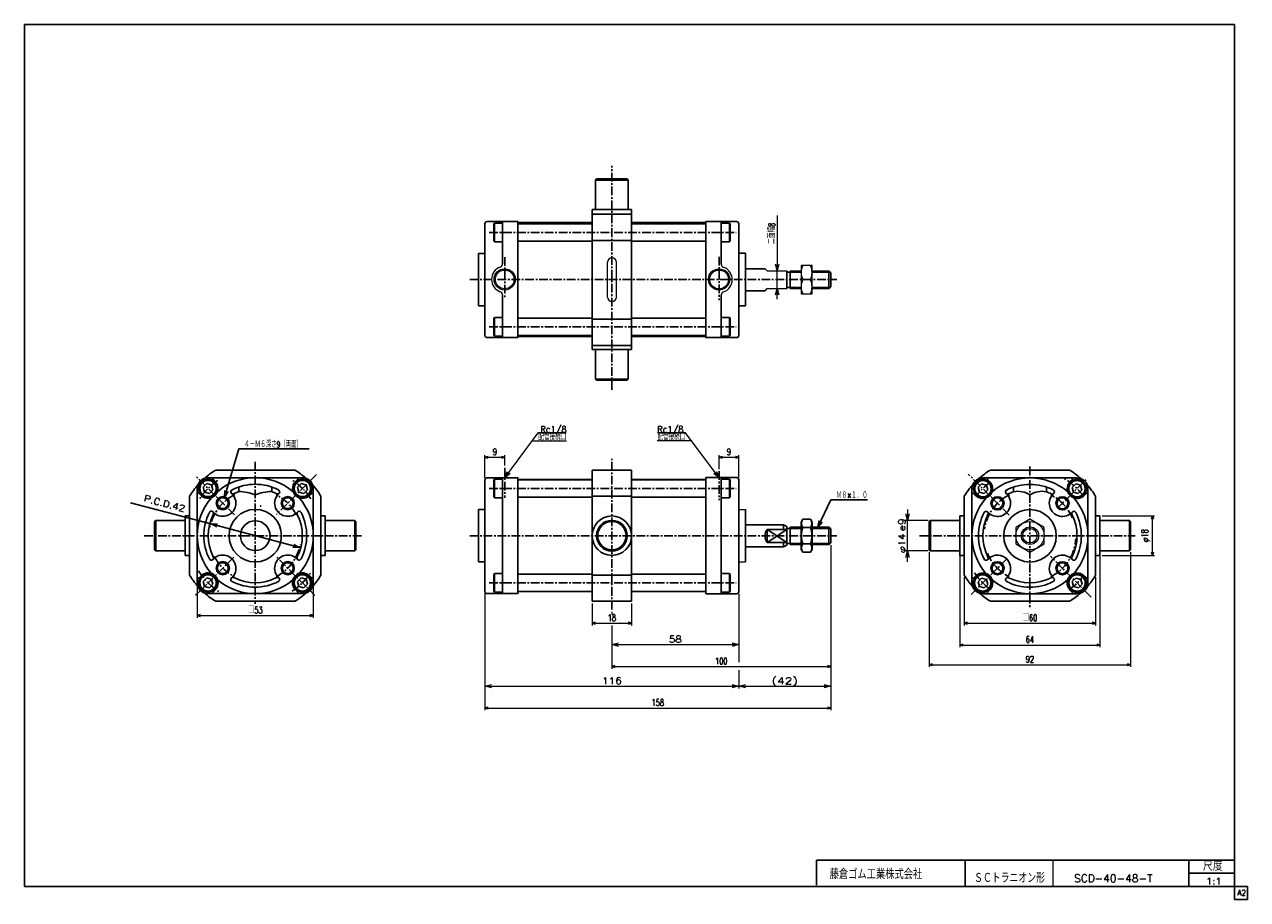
# Model space of a CAD drawing. Header units: millimetres. Extents: x -280 to 280, y -200 to 200.
import ezdxf
from ezdxf.enums import TextEntityAlignment as Align

# ---------------------------------------------------------------- set-up
doc = ezdxf.new("R2010")
doc.units = ezdxf.units.MM
doc.header["$LTSCALE"] = 0.125
doc.header["$PDSIZE"] = 1
doc.linetypes.add('CENTER', pattern=[50.8, 31.75, -6.35, 6.35, -6.35])
doc.layers.add('Layer0001', color=7, linetype='Continuous')
doc.layers.add('ZUWAKU', color=7, linetype='Continuous')
doc.styles.add('dcStyle0', font='txt.shx', dxfattribs={"width": 0.695652, "bigfont": 'bigfont'})
doc.dimstyles.new('DaDimRotatedStyle', dxfattribs={"dimtxt": 3, "dimasz": 1.500001, "dimexe": 1, "dimexo": 0.5, "dimgap": 1, "dimtad": 3, "dimdsep": 46, "dimtxsty": 'dcStyle0', "dimblk1": 'OPEN30', "dimblk2": 'OPEN30', "dimsah": 1, "dimcen": 0.09, "dimclrd": 4, "dimclre": 4, "dimclrt": 4, "dimadec": 0, "dimazin": 2, "dimtfac": 1, "dimtdec": 4, "dimtmove": 0, "dimatfit": 0, "dimfxl": 1, "dimarcsym": 0})

# ---------------------------------------------------------------- blocks, each defined once
blk = doc.blocks.new('DC_GROUP_Φ40_1')
at = {"color": 4, "linetype": 'Continuous', "lineweight": 18}
for p, q in [((-60.02, -7.18), (-58.87, -4.29)), ((-60.02, -7.18), (-58.23, -4.77)), ((-57.58, -5.25), (-60.02, -7.18))]:
    blk.add_line(p, q, dxfattribs=at)
blk = doc.blocks.new('DC_GROUP_Φ40_2')
at = {"color": 4, "linetype": 'Continuous', "lineweight": 18}
for p, q in [((37.98, -7.18), (35.55, -5.25)), ((37.98, -7.18), (36.19, -4.77)), ((36.84, -4.29), (37.98, -7.18))]:
    blk.add_line(p, q, dxfattribs=at)
blk = doc.blocks.new('DC_GROUP_Φ40_3')
at = {"color": 4, "linetype": 'Continuous', "lineweight": 18}
for p, q in [((-194.31, -28.31), (-191.2, -28.3)), ((-191.61, -29.86), (-194.31, -28.31)), ((-194.31, -28.31), (-191.41, -29.08))]:
    blk.add_line(p, q, dxfattribs=at)
blk = doc.blocks.new('DC_GROUP_Φ40_4')
at = {"color": 4, "linetype": 'Continuous', "lineweight": 18}
for p, q in [((-153.7, -39.04), (-156.81, -39.06)), ((-153.7, -39.04), (-156.6, -38.28)), ((-156.4, -37.5), (-153.7, -39.04))]:
    blk.add_line(p, q, dxfattribs=at)
blk = doc.blocks.new('DC_GROUP_Φ40_5')
at = {"color": 4, "linetype": 'Continuous', "lineweight": 18}
for p, q in [((-188.04, -16.07), (-187.95, -12.97)), ((-188.04, -16.07), (-187.18, -13.2)), ((-186.41, -13.43), (-188.04, -16.07))]:
    blk.add_line(p, q, dxfattribs=at)
blk = doc.blocks.new('DC_GROUP_Φ40_6')
at = {"color": 4, "linetype": 'Continuous', "lineweight": 18}
for p, q in [((83.06, -29.78), (83.64, -26.73)), ((83.06, -29.78), (84.36, -27.08)), ((85.09, -27.43), (83.06, -29.78))]:
    blk.add_line(p, q, dxfattribs=at)
blk = doc.blocks.new('DC_GROUP_Φ40_7')
at = {"color": 4, "linetype": 'Continuous', "lineweight": 25}
for p, q in [((76.21, -26.17), (75.48, -27.43)), ((75.48, -39.93), (75.48, -27.43)), ((76.21, -26.17), (79.76, -26.17)), ((79.76, -26.17), (80.48, -27.43)), ((80.48, -39.93), (80.48, -27.43)), ((76.21, -29.93), (79.76, -29.93)), ((76.21, -37.43), (79.76, -37.43)), ((76.21, -41.18), (75.48, -39.93)), ((76.21, -41.18), (79.76, -41.18)), ((79.76, -41.18), (80.48, -39.93))]:
    blk.add_line(p, q, dxfattribs=at)
for centre, radius, start, end in [((78.95, -28.05), 3.32, 145.6111, 214.3889), ((77.01, -28.05), 3.32, 325.6111, 34.3889), ((88.05, -33.68), 12.42, 162.4111, 197.5889), ((67.92, -33.68), 12.42, 342.4111, 17.5889), ((78.95, -39.31), 3.32, 145.6111, 214.3889), ((77.01, -39.31), 3.32, 325.6111, 34.3889)]:
    blk.add_arc(centre, radius, start, end, dxfattribs=at)
blk = doc.blocks.new('DC_GROUP_Φ40_8')
at = {"color": 4, "linetype": 'Continuous', "lineweight": 13}
for p, q in [((180.05, -26.17), (173.55, -29.93)), ((186.55, -29.93), (180.05, -26.17)), ((173.55, -29.93), (173.55, -37.43)), ((186.55, -37.43), (186.55, -29.93)), ((173.55, -37.43), (180.05, -41.18)), ((180.05, -41.18), (186.55, -37.43))]:
    blk.add_line(p, q, dxfattribs=at)
for radius in [6.5, 4, 3.32]:
    blk.add_circle((180.05, -33.68), radius, dxfattribs=at)
blk = doc.blocks.new('DC_GROUP_Φ40_9')
at = {"color": 4, "linetype": 'Continuous', "lineweight": 13}
for p, q in [((80.48, 89.86), (75.48, 89.86)), ((75.48, 89.86), (75.48, 76.86)), ((80.48, 76.86), (80.48, 89.86)), ((76.2, 83.36), (79.76, 83.36)), ((75.48, 76.86), (80.48, 76.86))]:
    blk.add_line(p, q, dxfattribs=at)
for centre, start, end in [((83.12, 86.61), 154.8262, 205.1738), ((72.84, 86.61), 334.8262, 25.1738), ((83.12, 80.11), 154.8262, 205.1738), ((72.84, 80.11), 334.8262, 25.1738)]:
    blk.add_arc(centre, 7.64, start, end, dxfattribs=at)
blk = doc.blocks.new('DC_GROUP_Φ40_11')
at = {"color": 4, "linetype": 'Continuous', "lineweight": 18}
for p, q in [((64.54, 87.36), (63.73, 90.36)), ((65.34, 90.36), (64.54, 87.36)), ((64.54, 87.36), (64.54, 90.36))]:
    blk.add_line(p, q, dxfattribs=at)
blk = doc.blocks.new('DC_GROUP_Φ40_12')
at = {"color": 4, "linetype": 'Continuous', "lineweight": 18}
for p, q in [((63.73, 76.36), (64.54, 79.36)), ((64.54, 79.36), (65.34, 76.36)), ((64.54, 79.36), (64.54, 76.36))]:
    blk.add_line(p, q, dxfattribs=at)
blk = doc.blocks.new('DC_GROUP_Φ40_10')
at = {"color": 4, "linetype": 'Continuous', "lineweight": 13}
for p, q in [((64.54, 112.62), (64.54, 87.36)), ((64.54, 79.36), (64.54, 87.36)), ((64.54, 74.36), (64.54, 79.36))]:
    blk.add_line(p, q, dxfattribs=at)
at = {"linetype": 'Continuous'}
for name in ['DC_GROUP_Φ40_11', 'DC_GROUP_Φ40_12']:
    blk.add_blockref(name, (0, 0), dxfattribs=at)
at = {"color": 4, "style": 'dcStyle0', "width": 0.695652}
blk.add_text('二面幅8', height=3, rotation=90, dxfattribs=at).set_placement((63.54, 99.62), (63.54, 109.22), align=Align.FIT)
blk = doc.blocks.new('DC_GROUP_Φ40_14')
at = {"color": 4, "linetype": 'Continuous', "lineweight": 18}
for p, q in [((-11.02, -83.48), (-8.02, -82.68)), ((-8.02, -84.29), (-11.02, -83.48)), ((-11.02, -83.48), (-8.02, -83.48))]:
    blk.add_line(p, q, dxfattribs=at)
blk = doc.blocks.new('DC_GROUP_Φ40_15')
at = {"color": 4, "linetype": 'Continuous', "lineweight": 18}
for p, q in [((43.98, -82.68), (46.98, -83.48)), ((46.98, -83.48), (43.98, -84.29)), ((46.98, -83.48), (43.98, -83.48))]:
    blk.add_line(p, q, dxfattribs=at)
blk = doc.blocks.new('DC_GROUP_Φ40_13')
at = {"color": 4, "linetype": 'Continuous', "lineweight": 13}
for p, q in [((46.98, -60.2), (46.98, -84.48)), ((-11.02, -68.46), (-11.02, -69.78)), ((-11.02, -74.68), (-11.02, -84.48)), ((-11.02, -83.48), (46.98, -83.48))]:
    blk.add_line(p, q, dxfattribs=at)
at = {"linetype": 'Continuous'}
for name in ['DC_GROUP_Φ40_14', 'DC_GROUP_Φ40_15']:
    blk.add_blockref(name, (0, 0), dxfattribs=at)
at = {"color": 4, "style": 'dcStyle0'}
blk.add_text('58', height=3, dxfattribs=at).set_placement((14.98, -82.48), (20.98, -82.48), align=Align.FIT)
blk = doc.blocks.new('DC_GROUP_Φ40_17')
at = {"color": 4, "linetype": 'Continuous', "lineweight": 18}
for p, q in [((-69.02, -102.48), (-66.02, -101.68)), ((-66.02, -103.29), (-69.02, -102.48)), ((-69.02, -102.48), (-66.02, -102.48))]:
    blk.add_line(p, q, dxfattribs=at)
blk = doc.blocks.new('DC_GROUP_Φ40_18')
at = {"color": 4, "linetype": 'Continuous', "lineweight": 18}
for p, q in [((43.98, -101.68), (46.98, -102.48)), ((46.98, -102.48), (43.98, -103.29)), ((46.98, -102.48), (43.98, -102.48))]:
    blk.add_line(p, q, dxfattribs=at)
blk = doc.blocks.new('DC_GROUP_Φ40_19')
at = {"color": 4, "linetype": 'Continuous', "lineweight": 18}
for p, q in [((46.98, -102.48), (49.98, -101.68)), ((49.98, -103.29), (46.98, -102.48)), ((46.98, -102.48), (49.98, -102.48))]:
    blk.add_line(p, q, dxfattribs=at)
blk = doc.blocks.new('DC_GROUP_Φ40_20')
at = {"color": 4, "linetype": 'Continuous', "lineweight": 18}
for p, q in [((85.98, -101.68), (88.98, -102.48)), ((88.98, -102.48), (85.98, -103.29)), ((88.98, -102.48), (85.98, -102.48))]:
    blk.add_line(p, q, dxfattribs=at)
blk = doc.blocks.new('DC_GROUP_Φ40_16')
at = {"color": 4, "linetype": 'Continuous', "lineweight": 13}
for p, q in [((-69.02, -45.68), (-69.02, -103.48)), ((88.98, -47.98), (88.98, -103.48)), ((46.98, -70.2), (46.98, -91.51)), ((46.98, -95.08), (46.98, -103.48)), ((-69.02, -102.48), (46.98, -102.48)), ((46.98, -102.48), (88.98, -102.48))]:
    blk.add_line(p, q, dxfattribs=at)
at = {"linetype": 'Continuous'}
for name in ['DC_GROUP_Φ40_17', 'DC_GROUP_Φ40_18', 'DC_GROUP_Φ40_19', 'DC_GROUP_Φ40_20']:
    blk.add_blockref(name, (0, 0), dxfattribs=at)
at = {"color": 4, "style": 'dcStyle0'}
for s, p, p2 in [('116', (-15.52, -101.48), (-6.52, -101.48)), ('(42)', (61.98, -101.48), (73.98, -101.48))]:
    blk.add_text(s, height=3, dxfattribs=at).set_placement(p, p2, align=Align.FIT)
blk = doc.blocks.new('DC_GROUP_Φ40_22')
at = {"color": 4, "linetype": 'Continuous', "lineweight": 18}
for p, q in [((124.05, -26.68), (123.25, -23.68)), ((124.86, -23.68), (124.05, -26.68)), ((124.05, -26.68), (124.05, -23.68))]:
    blk.add_line(p, q, dxfattribs=at)
blk = doc.blocks.new('DC_GROUP_Φ40_23')
at = {"color": 4, "linetype": 'Continuous', "lineweight": 18}
for p, q in [((123.25, -43.68), (124.05, -40.68)), ((124.05, -40.68), (124.86, -43.68)), ((124.05, -40.68), (124.05, -43.68))]:
    blk.add_line(p, q, dxfattribs=at)
blk = doc.blocks.new('DC_GROUP_Φ40_21')
at = {"color": 4, "linetype": 'Continuous', "lineweight": 13}
for p, q in [((124.05, -21.68), (124.05, -26.68)), ((133.55, -26.68), (123.05, -26.68)), ((124.05, -40.68), (124.05, -26.68)), ((133.55, -40.68), (123.05, -40.68)), ((124.05, -45.68), (124.05, -40.68))]:
    blk.add_line(p, q, dxfattribs=at)
at = {"linetype": 'Continuous'}
for name in ['DC_GROUP_Φ40_22', 'DC_GROUP_Φ40_23']:
    blk.add_blockref(name, (0, 0), dxfattribs=at)
at = {"color": 4, "style": 'dcStyle0'}
blk.add_text('e9', height=3, rotation=90, dxfattribs=at).set_placement((123.05, -31.68), (123.05, -25.68), align=Align.FIT)
at = {"color": 4, "style": 'dcStyle0', "width": 0.9375}
blk.add_text('φ14', height=3, rotation=90, dxfattribs=at).set_placement((123.05, -41.68), (123.05, -32.68), align=Align.FIT)
blk = doc.blocks.new('_OPEN30')
at = {"color": 0, "linetype": 'ByBlock', "lineweight": -2}
for p, q in [((-1, 0.267949), (0, 0)), ((0, 0), (-1, -0.267949)), ((0, 0), (-1, 0))]:
    blk.add_line(p, q, dxfattribs=at)
blk = doc.blocks.new('*D24')
at = {"color": 4, "linetype": 'Continuous', "lineweight": 13}
for p, q in [((-200.51, -34.6), (-200.51, -71.18)), ((-147.51, -56.18), (-147.51, -71.18)), ((-200.51, -70.18), (-147.51, -70.18))]:
    blk.add_line(p, q, dxfattribs=at)
at = {"color": 4, "xscale": 1.500001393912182, "yscale": 1.499994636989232}
for p, rotation in [((-200.51, -70.18), 180), ((-147.51, -70.18), 360)]:
    blk.add_blockref('_OPEN30', p, dxfattribs=dict(at, rotation=rotation))
at = {"color": 4, "insert": (-174.01, -69.18), "char_height": 3, "width": 12.1875, "attachment_point": 8, "style": 'dcStyle0'}
blk.add_mtext('\\T1.00;□53', dxfattribs=at)
blk = doc.blocks.new('*D25')
at = {"color": 4, "linetype": 'Continuous', "lineweight": 13}
for p, q in [((-69.02, -7.18), (-69.02, 3.14)), ((-69.02, 2.14), (-60.02, 2.14)), ((-60.02, -1.65), (-60.02, 3.14))]:
    blk.add_line(p, q, dxfattribs=at)
at = {"color": 4, "xscale": 1.500001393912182, "yscale": 1.499994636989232}
for p, rotation in [((-69.02, 2.14), 180), ((-60.02, 2.14), 360)]:
    blk.add_blockref('_OPEN30', p, dxfattribs=dict(at, rotation=rotation))
at = {"color": 4, "insert": (-64.52, 3.14), "char_height": 3, "width": 6.5625, "attachment_point": 8, "style": 'dcStyle0'}
blk.add_mtext('\\T1.00;9', dxfattribs=at)
blk = doc.blocks.new('*D26')
at = {"color": 4, "linetype": 'Continuous', "lineweight": 13}
for p, q in [((37.98, -3.2), (37.98, 3.14)), ((37.98, 2.14), (46.98, 2.14)), ((46.98, -7.15), (46.98, 3.14))]:
    blk.add_line(p, q, dxfattribs=at)
at = {"color": 4, "xscale": 1.500001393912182, "yscale": 1.499994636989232}
for p, rotation in [((37.98, 2.14), 180), ((46.98, 2.14), 360)]:
    blk.add_blockref('_OPEN30', p, dxfattribs=dict(at, rotation=rotation))
at = {"color": 4, "insert": (42.48, 3.14), "char_height": 3, "width": 6.5625, "attachment_point": 8, "style": 'dcStyle0'}
blk.add_mtext('\\T1.00;9', dxfattribs=at)
blk = doc.blocks.new('*D27')
at = {"color": 4, "linetype": 'Continuous', "lineweight": 13}
for p, q in [((-20.02, -64.68), (-20.02, -74.68)), ((-2.02, -64.68), (-2.02, -74.68)), ((-20.02, -73.68), (-2.02, -73.68))]:
    blk.add_line(p, q, dxfattribs=at)
at = {"color": 4, "xscale": 1.500001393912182, "yscale": 1.499994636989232}
for p, rotation in [((-20.02, -73.68), 180), ((-2.02, -73.68), 360)]:
    blk.add_blockref('_OPEN30', p, dxfattribs=dict(at, rotation=rotation))
at = {"color": 4, "insert": (-11.02, -72.68), "char_height": 3, "width": 9.375, "attachment_point": 8, "style": 'dcStyle0'}
blk.add_mtext('\\T1.00;18', dxfattribs=at)
blk = doc.blocks.new('*D28')
at = {"color": 4, "linetype": 'Continuous', "lineweight": 13}
for p, q in [((88.98, -47.98), (88.98, -113.48)), ((-69.02, -70.18), (-69.02, -113.48)), ((-69.02, -112.48), (88.98, -112.48))]:
    blk.add_line(p, q, dxfattribs=at)
at = {"color": 4, "xscale": 1.500001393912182, "yscale": 1.499994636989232}
for p, rotation in [((-69.02, -112.48), 180), ((88.98, -112.48), 360)]:
    blk.add_blockref('_OPEN30', p, dxfattribs=dict(at, rotation=rotation))
at = {"color": 4, "insert": (9.98, -111.48), "char_height": 3, "width": 12.1875, "attachment_point": 8, "style": 'dcStyle0'}
blk.add_mtext('\\T1.00;158', dxfattribs=at)
blk = doc.blocks.new('*D29')
at = {"color": 4, "linetype": 'Continuous', "lineweight": 13}
for p, q in [((88.98, -37.98), (88.98, -94.48)), ((-11.02, -74.68), (-11.02, -94.48)), ((-11.02, -93.48), (88.98, -93.48))]:
    blk.add_line(p, q, dxfattribs=at)
at = {"color": 4, "xscale": 1.500001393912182, "yscale": 1.499994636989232}
for p, rotation in [((-11.02, -93.48), 180), ((88.98, -93.48), 360)]:
    blk.add_blockref('_OPEN30', p, dxfattribs=dict(at, rotation=rotation))
at = {"color": 4, "insert": (38.98, -92.48), "char_height": 3, "width": 12.1875, "attachment_point": 8, "style": 'dcStyle0'}
blk.add_mtext('\\T1.00;100', dxfattribs=at)
blk = doc.blocks.new('*D30')
at = {"color": 4, "linetype": 'Continuous', "lineweight": 13}
for p, q in [((213.05, -24.68), (237.05, -24.68)), ((236.05, -42.68), (236.05, -24.68)), ((213.05, -42.68), (237.05, -42.68))]:
    blk.add_line(p, q, dxfattribs=at)
at = {"color": 4, "xscale": 1.500001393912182, "yscale": 1.499994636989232}
for p, rotation in [((236.05, -24.68), 90), ((236.05, -42.68), 270)]:
    blk.add_blockref('_OPEN30', p, dxfattribs=dict(at, rotation=rotation))
at = {"color": 4, "insert": (235.05, -33.68), "char_height": 3, "width": 12.1875, "attachment_point": 8, "rotation": 90, "style": 'dcStyle0'}
blk.add_mtext('\\T1.00;φ18', dxfattribs=at)
blk = doc.blocks.new('*D31')
at = {"color": 4, "linetype": 'Continuous', "lineweight": 13}
for p, q in [((148.05, -42.68), (148.05, -84.68)), ((212.05, -42.68), (212.05, -84.68)), ((148.05, -83.68), (212.05, -83.68))]:
    blk.add_line(p, q, dxfattribs=at)
at = {"color": 4, "xscale": 1.500001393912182, "yscale": 1.499994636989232}
for p, rotation in [((148.05, -83.68), 180), ((212.05, -83.68), 360)]:
    blk.add_blockref('_OPEN30', p, dxfattribs=dict(at, rotation=rotation))
at = {"color": 4, "insert": (180.05, -82.68), "char_height": 3, "width": 9.375, "attachment_point": 8, "style": 'dcStyle0'}
blk.add_mtext('\\T1.00;64', dxfattribs=at)
blk = doc.blocks.new('*D32')
at = {"color": 4, "linetype": 'Continuous', "lineweight": 13}
for p, q in [((134.05, -41.18), (134.05, -93.68)), ((226.05, -41.18), (226.05, -93.68)), ((134.05, -92.68), (226.05, -92.68))]:
    blk.add_line(p, q, dxfattribs=at)
at = {"color": 4, "xscale": 1.500001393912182, "yscale": 1.499994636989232}
for p, rotation in [((134.05, -92.68), 180), ((226.05, -92.68), 360)]:
    blk.add_blockref('_OPEN30', p, dxfattribs=dict(at, rotation=rotation))
at = {"color": 4, "insert": (180.05, -91.68), "char_height": 3, "width": 9.375, "attachment_point": 8, "style": 'dcStyle0'}
blk.add_mtext('\\T1.00;92', dxfattribs=at)
blk = doc.blocks.new('*D33')
at = {"color": 4, "linetype": 'Continuous', "lineweight": 13}
for p, q in [((150.05, -52.71), (150.05, -74.68)), ((210.05, -52.71), (210.05, -74.68)), ((150.05, -73.68), (210.05, -73.68))]:
    blk.add_line(p, q, dxfattribs=at)
at = {"color": 4, "xscale": 1.500001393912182, "yscale": 1.499994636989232}
for p, rotation in [((150.05, -73.68), 180), ((210.05, -73.68), 360)]:
    blk.add_blockref('_OPEN30', p, dxfattribs=dict(at, rotation=rotation))
at = {"color": 4, "insert": (180.05, -72.68), "char_height": 3, "width": 12.1875, "attachment_point": 8, "style": 'dcStyle0'}
blk.add_mtext('\\T1.00;□60', dxfattribs=at)

msp = doc.modelspace()

# ---------------------------------------------------------------- linework, layer by layer
at = {"color": 4, "linetype": 'CENTER', "lineweight": 25}
for p, q in [((-11.019, 32.997), (-11.019, 135.308)), ((-67.091, 104.934), (45.818, 104.934)), ((37.981, 93.804), (37.981, 73.993)), ((-75.996, 83.364), (91.739, 83.364)), ((-67.091, 61.794), (45.818, 61.794)), ((-11.019, -67.455), (-11.019, 1.499)), ((37.981, -4.204), (37.981, -17.485)), ((180.052, -2.015), (180.052, -66.355)), ((192.78, -21.002), (206.201, -7.581)), ((-67.091, -12.109), (45.818, -12.109)), ((-224.739, -33.679), (-125.11, -33.679)), ((-75.996, -33.679), (91.739, -33.679)), ((129.524, -33.679), (228.153, -33.679)), ((-67.091, -55.249), (45.818, -55.249))]:
    msp.add_line(p, q, dxfattribs=at)
at = {"color": 4, "linetype": 'Continuous', "lineweight": 25}
for p, q in [((-18.519, 128.864), (-18.019, 129.364)), ((-18.519, 115.564), (-18.519, 128.864)), ((-3.519, 128.864), (-18.519, 128.864)), ((-18.019, 129.364), (-4.019, 129.364)), ((-3.519, 128.864), (-4.019, 129.364)), ((-3.519, 115.564), (-3.519, 128.864)), ((-2.019, 115.364), (-20.019, 115.364)), ((-20.019, 115.364), (-20.019, 113.364)), ((-20.019, 113.264), (-2.019, 113.264)), ((-20.019, 53.264), (-20.019, 113.264)), ((-2.019, 115.364), (-2.019, 113.364)), ((-2.019, 113.264), (-2.019, 53.264)), ((-65.019, 108.665), (-64.719, 109.184)), ((-65.019, 101.204), (-65.019, 108.665)), ((-64.719, 100.684), (-64.719, 109.184)), ((-61.257, 109.184), (-64.719, 109.184)), ((-61.019, 90.535), (-61.019, 109.864)), ((-54.019, 83.464), (-54.019, 109.89)), ((-54.019, 109.434), (-20.019, 109.434)), ((-54.019, 108.934), (-20.019, 108.934)), ((-2.019, 109.434), (31.981, 109.434)), ((-2.019, 108.934), (31.981, 108.934)), ((31.981, 83.464), (31.981, 109.938)), ((38.981, 90.435), (38.981, 109.89)), ((39.219, 109.184), (42.681, 109.184)), ((42.681, 100.684), (42.681, 109.184)), ((42.981, 108.665), (42.681, 109.184)), ((42.981, 101.204), (42.981, 108.665)), ((-64.719, 100.684), (-65.019, 101.204)), ((-61.257, 100.684), (-64.719, 100.684)), ((-54.019, 100.934), (-20.019, 100.934)), ((-20.019, 101.292), (-2.019, 101.292)), ((-2.019, 100.934), (31.981, 100.934)), ((39.219, 100.684), (42.681, 100.684)), ((42.681, 100.684), (42.981, 101.204)), ((49.981, 88.264), (58.982, 88.264)), ((68.981, 83.264), (68.981, 87.364)), ((70.481, 86.714), (68.981, 86.714)), ((70.481, 87.264), (75.481, 87.264)), ((70.481, 87.264), (70.481, 79.264)), ((70.481, 86.714), (75.481, 86.714)), ((80.481, 87.264), (88.181, 87.264)), ((80.481, 86.714), (88.731, 86.714)), ((88.181, 87.264), (88.981, 86.464)), ((88.181, 79.264), (88.181, 87.264)), ((88.981, 86.464), (88.981, 80.064)), ((-54.019, 83.264), (-54.019, 56.839)), ((31.981, 83.264), (31.981, 56.79)), ((49.981, 78.264), (58.982, 78.264)), ((68.981, 83.264), (68.981, 79.364)), ((70.481, 79.814), (68.981, 79.814)), ((70.481, 79.814), (75.481, 79.814)), ((70.481, 79.264), (75.481, 79.264)), ((80.481, 79.814), (88.731, 79.814)), ((80.481, 79.264), (88.181, 79.264)), ((88.181, 79.264), (88.981, 80.064)), ((-61.019, 76.393), (-61.019, 56.864)), ((38.981, 76.293), (38.981, 56.839)), ((-64.719, 66.044), (-65.019, 65.525)), ((-65.019, 65.525), (-65.019, 58.064)), ((-64.719, 66.044), (-64.719, 57.544)), ((-61.257, 66.044), (-64.719, 66.044)), ((-54.019, 65.794), (-20.019, 65.794)), ((-20.019, 65.237), (-2.019, 65.237)), ((-2.019, 65.794), (31.981, 65.794)), ((39.219, 66.044), (42.681, 66.044)), ((42.681, 66.044), (42.681, 57.544)), ((42.681, 66.044), (42.981, 65.525)), ((42.981, 65.525), (42.981, 58.064)), ((-65.019, 58.064), (-64.719, 57.544)), ((-61.257, 57.544), (-64.719, 57.544)), ((-54.019, 57.794), (-20.019, 57.794)), ((-54.019, 57.294), (-20.019, 57.294)), ((-2.019, 57.794), (31.981, 57.794)), ((-1.802, 57.294), (31.981, 57.294)), ((39.219, 57.544), (42.681, 57.544)), ((42.981, 58.064), (42.681, 57.544)), ((-20.019, 51.364), (-20.019, 53.364)), ((-2.019, 53.264), (-20.019, 53.264)), ((-2.019, 51.364), (-20.019, 51.364)), ((-18.519, 51.164), (-18.519, 37.864)), ((-3.519, 51.364), (-3.519, 37.864)), ((-2.019, 51.364), (-2.019, 53.364)), ((-18.519, 37.864), (-18.019, 37.364)), ((-3.519, 37.864), (-18.519, 37.864)), ((-4.019, 37.364), (-18.019, 37.364)), ((-3.519, 37.864), (-4.019, 37.364)), ((-31.928, 13.397), (-44.711, 13.397)), ((9.89, 13.397), (22.674, 13.397)), ((-188.037, -16.073), (-181.495, 5.952)), ((-181.495, 5.952), (-149.335, 5.952)), ((-192.035, -3.679), (-155.979, -3.679)), ((-20.019, -3.679), (-2.019, -3.679)), ((-20.019, -63.679), (-20.019, -3.679)), ((-2.019, -3.679), (-2.019, -63.679)), ((162.025, -3.679), (198.08, -3.679)), ((-196.171, -9.882), (-197.804, -11.515)), ((-193.941, -10.479), (-196.171, -9.882)), ((-193.343, -12.71), (-193.941, -10.479)), ((-153.038, -9.882), (-154.671, -11.515)), ((-150.807, -10.479), (-153.038, -9.882)), ((-150.21, -12.71), (-150.807, -10.479)), ((-65.019, -8.379), (-64.719, -7.859)), ((-65.019, -15.839), (-65.019, -8.379)), ((-64.719, -16.359), (-64.719, -7.859)), ((-61.257, -7.859), (-64.719, -7.859)), ((-61.019, -33.679), (-61.019, -7.179)), ((-54.019, -33.779), (-54.019, -7.154)), ((-54.019, -8.109), (-20.019, -8.109)), ((-2.019, -8.109), (31.981, -8.109)), ((31.981, -33.579), (31.981, -7.105)), ((38.981, -33.579), (38.981, -7.154)), ((39.219, -7.859), (42.681, -7.859)), ((42.681, -16.359), (42.681, -7.859)), ((42.981, -8.379), (42.681, -7.859)), ((42.981, -15.839), (42.981, -8.379)), ((157.982, -9.932), (156.349, -11.565)), ((160.213, -10.53), (157.982, -9.932)), ((160.811, -12.761), (160.213, -10.53)), ((200.955, -9.999), (199.322, -11.632)), ((203.185, -10.597), (200.955, -9.999)), ((203.783, -12.827), (203.185, -10.597)), ((-204.007, -51.707), (-204.007, -15.651)), ((-197.804, -11.515), (-197.207, -13.745)), ((-197.207, -13.745), (-194.976, -14.343)), ((-194.976, -14.343), (-193.343, -12.71)), ((-154.671, -11.515), (-154.073, -13.745)), ((-154.073, -13.745), (-151.843, -14.343)), ((-151.843, -14.343), (-150.21, -12.71)), ((-144.007, -15.651), (-144.007, -51.707)), ((-64.719, -16.359), (-65.019, -15.839)), ((-61.257, -16.359), (-64.719, -16.359)), ((-54.019, -16.109), (-20.019, -16.109)), ((-20.019, -15.651), (-2.019, -15.651)), ((-2.019, -16.109), (31.981, -16.109)), ((39.219, -16.359), (42.681, -16.359)), ((42.681, -16.359), (42.981, -15.839)), ((150.052, -51.707), (150.052, -15.651)), ((156.349, -11.565), (156.947, -13.796)), ((156.947, -13.796), (159.178, -14.394)), ((159.178, -14.394), (160.811, -12.761)), ((199.322, -11.632), (199.919, -13.863)), ((199.919, -13.863), (202.15, -14.46)), ((202.15, -14.46), (203.783, -12.827)), ((210.052, -15.651), (210.052, -51.707)), ((-194.31, -28.314), (-231.026, -18.611)), ((83.059, -29.779), (89.084, -17.312)), ((89.084, -17.312), (105.873, -17.312)), ((-219.507, -26.679), (-220.007, -27.179)), ((-220.007, -40.179), (-220.007, -27.179)), ((-206.207, -26.679), (-219.507, -26.679)), ((-219.507, -26.679), (-219.507, -40.679)), ((-206.007, -24.679), (-206.007, -42.679)), ((-206.007, -24.679), (-204.007, -24.679)), ((-142.007, -24.679), (-144.007, -24.679)), ((-142.007, -24.679), (-142.007, -42.679)), ((-141.807, -26.679), (-128.507, -26.679)), ((-128.507, -26.679), (-128.007, -27.179)), ((-128.507, -26.679), (-128.507, -40.679)), ((-128.007, -40.179), (-128.007, -27.179)), ((134.552, -26.679), (134.052, -27.179)), ((134.052, -40.179), (134.052, -27.179)), ((147.852, -26.679), (134.552, -26.679)), ((134.552, -26.679), (134.552, -40.679)), ((148.052, -24.679), (148.052, -42.679)), ((148.052, -24.679), (150.052, -24.679)), ((212.052, -24.679), (210.052, -24.679)), ((212.052, -24.679), (212.052, -42.679)), ((212.252, -26.679), (225.552, -26.679)), ((225.552, -26.679), (226.052, -27.179)), ((225.552, -26.679), (225.552, -40.679)), ((226.052, -40.179), (226.052, -27.179)), ((-194.31, -28.314), (-153.704, -39.044)), ((49.981, -28.779), (67.481, -28.779)), ((59.981, -30.779), (68.981, -30.779)), ((59.981, -30.779), (59.981, -36.779)), ((59.981, -30.779), (68.981, -36.779)), ((59.981, -36.779), (68.981, -30.779)), ((67.481, -28.779), (68.981, -29.478)), ((67.481, -28.779), (67.481, -30.779)), ((68.981, -33.779), (68.981, -29.478)), ((70.481, -30.329), (68.981, -30.329)), ((70.481, -29.779), (75.481, -29.779)), ((70.481, -29.779), (70.481, -37.779)), ((70.481, -30.329), (75.481, -30.329)), ((80.481, -29.779), (88.181, -29.779)), ((80.481, -30.329), (88.731, -30.329)), ((88.181, -29.779), (88.981, -30.579)), ((88.181, -37.779), (88.181, -29.779)), ((88.981, -30.579), (88.981, -36.979)), ((-61.019, -33.679), (-61.019, -60.179)), ((-54.019, -33.779), (-54.019, -60.204)), ((31.981, -33.779), (31.981, -60.253)), ((38.981, -33.779), (38.981, -60.204)), ((49.981, -38.779), (67.481, -38.779)), ((59.981, -36.779), (68.981, -36.779)), ((67.481, -38.779), (67.481, -36.779)), ((67.481, -38.779), (68.981, -38.079)), ((68.981, -33.779), (68.981, -38.079)), ((70.481, -37.229), (68.981, -37.229)), ((70.481, -37.229), (75.481, -37.229)), ((70.481, -37.779), (75.481, -37.779)), ((80.481, -37.229), (88.731, -37.229)), ((80.481, -37.779), (88.181, -37.779)), ((88.181, -37.779), (88.981, -36.979)), ((-219.507, -40.679), (-220.007, -40.179)), ((-206.207, -40.679), (-219.507, -40.679)), ((-206.007, -42.679), (-204.007, -42.679)), ((-142.007, -42.679), (-144.007, -42.679)), ((-141.807, -40.679), (-128.507, -40.679)), ((-128.507, -40.679), (-128.007, -40.179)), ((134.552, -40.679), (134.052, -40.179)), ((147.852, -40.679), (134.552, -40.679)), ((148.052, -42.679), (150.052, -42.679)), ((212.052, -42.679), (210.052, -42.679)), ((212.252, -40.679), (225.552, -40.679)), ((225.552, -40.679), (226.052, -40.179)), ((-196.171, -53.015), (-197.804, -54.648)), ((-197.804, -54.648), (-197.207, -56.879)), ((-193.941, -53.613), (-196.171, -53.015)), ((-194.976, -57.476), (-193.343, -55.843)), ((-193.343, -55.843), (-193.941, -53.613)), ((-153.038, -53.015), (-154.671, -54.648)), ((-154.671, -54.648), (-154.073, -56.879)), ((-150.807, -53.613), (-153.038, -53.015)), ((-151.843, -57.476), (-150.21, -55.843)), ((-150.21, -55.843), (-150.807, -53.613)), ((-64.719, -50.999), (-65.019, -51.519)), ((-65.019, -51.519), (-65.019, -58.979)), ((-64.719, -50.999), (-64.719, -59.499)), ((-61.257, -50.999), (-64.719, -50.999)), ((-54.019, -51.249), (-20.019, -51.249)), ((-20.019, -51.707), (-2.019, -51.707)), ((-2.019, -51.249), (31.981, -51.249)), ((39.219, -50.999), (42.681, -50.999)), ((42.681, -50.999), (42.681, -59.499)), ((42.681, -50.999), (42.981, -51.519)), ((42.981, -51.519), (42.981, -58.979)), ((157.955, -53.093), (156.322, -54.726)), ((156.322, -54.726), (156.919, -56.957)), ((160.185, -53.691), (157.955, -53.093)), ((160.783, -55.922), (160.185, -53.691)), ((201.021, -53.066), (199.388, -54.699)), ((199.388, -54.699), (199.986, -56.929)), ((203.252, -53.664), (201.021, -53.066)), ((202.217, -57.527), (203.85, -55.894)), ((203.85, -55.894), (203.252, -53.664)), ((-197.207, -56.879), (-194.976, -57.476)), ((-154.073, -56.879), (-151.843, -57.476)), ((-65.019, -58.979), (-64.719, -59.499)), ((-61.257, -59.499), (-64.719, -59.499)), ((-54.019, -59.249), (-20.019, -59.249)), ((-2.019, -59.249), (31.981, -59.249)), ((39.219, -59.499), (42.681, -59.499)), ((42.981, -58.979), (42.681, -59.499)), ((156.919, -56.957), (159.15, -57.555)), ((159.15, -57.555), (160.783, -55.922)), ((199.986, -56.929), (202.217, -57.527)), ((-155.979, -63.679), (-192.035, -63.679)), ((-2.019, -63.679), (-20.019, -63.679)), ((198.08, -63.679), (162.025, -63.679))]:
    msp.add_line(p, q, dxfattribs=at)
at = {"color": 4, "linetype": 'Continuous', "lineweight": 13}
for p, q in [((-13.069, 75.414), (-13.069, 91.314)), ((-8.969, 75.414), (-8.969, 91.314)), ((58.982, 88.264), (59.981, 87.364)), ((59.981, 87.364), (68.981, 87.364)), ((75.481, 87.264), (75.481, 79.264)), ((58.982, 78.264), (59.981, 79.364)), ((59.981, 79.364), (68.981, 79.364)), ((-60.019, -7.179), (-44.711, 13.397)), ((37.981, -7.179), (22.674, 13.397)), ((-47.494, 9.656), (-31.724, 9.656)), ((25.457, 9.656), (9.686, 9.656)), ((-20.019, -7.929), (-54.019, -7.929)), ((31.981, -7.929), (-2.019, -7.929)), ((46.981, -21.679), (49.981, -21.679)), ((46.981, -45.679), (49.981, -45.679))]:
    msp.add_line(p, q, dxfattribs=at)
for centre, radius in [((37.963, 109.89), 0.0181), ((-60.019, 83.464), 4.848), ((-60.019, 83.464), 4.298), ((37.981, 83.439), 4.848), ((37.981, 83.439), 4.298), ((37.963, -7.154), 0.0181)]:
    msp.add_circle(centre, radius, dxfattribs=at)
at = {"color": 4, "linetype": 'Continuous', "lineweight": 25}
for centre, radius in [((-195.574, -12.112), 4.25), ((-195.574, -12.112), 3.73), ((-152.44, -12.112), 4.25), ((-152.44, -12.112), 3.73), ((158.552, -12.23), 4.25), ((158.552, -12.23), 3.73), ((201.552, -12.23), 4.25), ((201.552, -12.23), 3.73), ((-11.019, -33.679), 9), ((-11.019, -33.679), 7), ((-11.019, -33.679), 6.5), ((-195.574, -55.246), 4.25), ((-195.574, -55.246), 3.73), ((-152.44, -55.246), 4.25), ((-152.44, -55.246), 3.73), ((158.486, -55.296), 4.25), ((158.486, -55.296), 3.73), ((201.619, -55.296), 4.25), ((201.619, -55.296), 3.73)]:
    msp.add_circle(centre, radius, dxfattribs=at)
for centre, radius, start, end in [((-18.719, 115.564), 0.2, 270, 0), ((-3.319, 115.564), 0.2, 180, 270), ((-18.719, 51.164), 0.2, 0, 90), ((-174.007, -33.679), 35, 121.00272, 131.53477), ((-174.007, -33.679), 35, 48.46523, 58.99728), ((180.052, -33.679), 35, 121.00272, 131.75117), ((180.052, -33.679), 35, 48.24883, 58.99728), ((-174.007, -33.679), 35, 138.46523, 148.99728), ((-174.007, -33.679), 35, 31.00272, 41.53477), ((180.052, -33.679), 35, 138.38425, 148.99728), ((180.052, -33.679), 35, 31.00272, 41.61575), ((-181.507, -33.53), 20, 67.97569, 90), ((-166.507, -33.53), 20, 90, 112.02431), ((174.537, -23.381), 10, 56.52808, 101.44761), ((185.568, -23.381), 10, 78.55239, 123.47192), ((-206.207, -26.479), 0.2, 270, 0), ((-141.807, -26.479), 0.2, 180, 270), ((147.852, -26.479), 0.2, 270, 0), ((212.252, -26.479), 0.2, 180, 270), ((63.981, -33.779), 5, 143.1301, 216.8699), ((-206.207, -40.879), 0.2, 0, 90), ((-141.807, -40.879), 0.2, 90, 180), ((147.852, -40.879), 0.2, 0, 90), ((212.252, -40.879), 0.2, 90, 180), ((-174.007, -33.679), 35, 211.00272, 221.53477), ((-174.007, -33.679), 35, 318.46523, 328.99728), ((180.052, -33.679), 35, 211.00272, 221.46102), ((180.052, -33.679), 35, 318.53898, 328.99728), ((-174.007, -33.679), 35, 228.46523, 238.99728), ((-174.007, -33.679), 35, 301.00272, 311.53477), ((180.052, -33.679), 35, 228.67409, 238.99728), ((180.052, -33.679), 35, 301.00272, 311.32591)]:
    msp.add_arc(centre, radius, start, end, dxfattribs=at)
at = {"color": 4, "linetype": 'Continuous', "lineweight": 13}
for centre, radius, start, end in [((-62.519, 90.535), 1.5, 289.47122, 0), ((-11.019, 91.314), 2.05, 0, 180), ((40.481, 90.435), 1.5, 180, 250.52878), ((-60.019, 83.464), 6, 109.47122, 250.52878), ((37.981, 83.364), 6, 289.47122, 68.40488), ((-62.519, 76.393), 1.5, 0, 70.52878), ((-11.019, 75.414), 2.05, 180, 0), ((40.481, 76.293), 1.5, 109.47122, 180)]:
    msp.add_arc(centre, radius, start, end, dxfattribs=at)
at = {"color": 4, "linetype": 'CENTER', "lineweight": 25}
msp.add_arc((-174.007, -33.679), 30.5, 211.79795, 237.02351, dxfattribs=at)
at = {"color": 4, "linetype": 'Continuous'}
msp.add_point((-171.535, -20.153), dxfattribs=at)
at = {"layer": 'Layer0001', "color": 4, "linetype": 'Continuous', "lineweight": 25}
for p, q in [((-69.019, 83.364), (-69.019, 108.864)), ((-68.019, 109.864), (-54.019, 109.864)), ((45.981, 109.89), (31.981, 109.89)), ((46.981, 108.89), (46.981, 83.364)), ((-72.019, 95.364), (-72.019, 71.364)), ((-72.019, 95.364), (-69.019, 95.364)), ((49.981, 95.39), (46.981, 95.39)), ((49.981, 83.364), (49.981, 95.39)), ((-69.019, 83.364), (-69.019, 57.864)), ((46.981, 57.839), (46.981, 83.364)), ((49.981, 83.364), (49.981, 71.339)), ((-72.019, 71.364), (-69.019, 71.364)), ((49.981, 71.339), (46.981, 71.339)), ((-68.019, 56.864), (-54.019, 56.864)), ((45.981, 56.839), (31.981, 56.839)), ((-195.507, -7.179), (-152.507, -7.179)), ((-193.289, -8.033), (-192.156, -9.166)), ((-155.858, -9.166), (-154.725, -8.033)), ((-69.019, -33.679), (-69.019, -8.179)), ((-68.019, -7.179), (-54.019, -7.179)), ((45.981, -7.154), (31.981, -7.154)), ((46.981, -8.154), (46.981, -33.679)), ((158.552, -7.23), (201.552, -7.23)), ((160.77, -8.083), (161.904, -9.217)), ((198.201, -9.217), (199.335, -8.083)), ((-200.507, -12.179), (-200.507, -55.179)), ((-199.653, -14.396), (-198.521, -15.529)), ((-181.507, -11.408), (-181.507, -13.53)), ((-166.507, -11.408), (-166.507, -13.53)), ((-149.494, -15.53), (-148.361, -14.396)), ((-147.507, -12.179), (-147.507, -55.179)), ((153.552, -12.23), (153.552, -55.23)), ((154.406, -14.447), (155.538, -15.58)), ((172.552, -11.459), (172.552, -13.58)), ((187.552, -11.459), (187.552, -13.58)), ((204.565, -15.581), (205.699, -14.447)), ((206.552, -12.23), (206.552, -55.23)), ((-72.019, -21.679), (-72.019, -45.679)), ((-72.019, -21.679), (-69.019, -21.679)), ((49.981, -33.679), (49.981, -21.684)), ((-69.019, -33.679), (-69.019, -59.179)), ((46.981, -59.204), (46.981, -33.679)), ((49.981, -33.679), (49.981, -45.674)), ((-72.019, -45.679), (-69.019, -45.679)), ((-199.653, -52.961), (-198.52, -51.828)), ((-149.494, -51.828), (-148.361, -52.961)), ((154.406, -53.012), (155.54, -51.878)), ((204.565, -51.878), (205.699, -53.012)), ((-195.507, -60.179), (-152.507, -60.179)), ((-193.289, -59.325), (-192.304, -58.34)), ((-155.858, -58.192), (-154.725, -59.325)), ((-68.019, -60.179), (-54.019, -60.179)), ((45.981, -60.204), (31.981, -60.204)), ((158.552, -60.23), (201.552, -60.23)), ((160.77, -59.376), (161.755, -58.391)), ((198.201, -58.242), (199.335, -59.376))]:
    msp.add_line(p, q, dxfattribs=at)
at = {"layer": 'Layer0001', "color": 4, "linetype": 'CENTER', "lineweight": 25}
for p, q in [((-60.019, 93.644), (-60.019, 74.952)), ((-174.007, 0.11), (-174.007, -64.841)), ((-60.019, -2.649), (-60.019, -16.371)), ((170.572, -24.249), (151.83, -5.507)), ((-183.488, -24.198), (-201.021, -6.665)), ((-146.078, -5.75), (-164.308, -23.98)), ((-183.87, -43.542), (-201.255, -60.927)), ((-146.729, -60.957), (-164.681, -43.005)), ((169.446, -44.336), (152.66, -61.122)), ((208.105, -61.782), (189.378, -43.056))]:
    msp.add_line(p, q, dxfattribs=at)
at = {"layer": 'Layer0001', "color": 4, "linetype": 'Continuous', "lineweight": 25}
for centre, radius in [((-188.856, -18.83), 3), ((-188.856, -18.83), 2.5), ((-159.158, -18.83), 3), ((-159.158, -18.83), 2.5), ((165.203, -18.881), 3), ((165.203, -18.881), 2.5), ((194.902, -18.881), 3), ((194.902, -18.881), 2.5), ((-174.007, -33.679), 12), ((180.052, -33.73), 12), ((-174.007, -33.679), 6.8), ((-188.856, -48.528), 3), ((-188.856, -48.528), 2.5), ((-159.158, -48.528), 3), ((-159.158, -48.528), 2.5), ((165.203, -48.579), 3), ((165.203, -48.579), 2.5), ((194.902, -48.579), 3), ((194.902, -48.579), 2.5)]:
    msp.add_circle(centre, radius, dxfattribs=at)
for centre, radius, start, end in [((-68.019, 108.864), 1, 90, 180), ((45.981, 108.89), 1, 0, 90), ((-68.019, 57.864), 1, 180, 270), ((45.981, 57.839), 1, 270, 0), ((-195.507, -12.179), 5, 90, 180), ((-195.574, -12.112), 4.5, 229.23058, 40.76942), ((-192.936, -7.679), 0.5, 90, 225), ((-174.007, -33.679), 26.5, 49.15565, 130.84435), ((-174.007, -33.679), 23.5, 63.09753, 116.90247), ((-152.44, -12.112), 4.5, 139.24222, 310.76942), ((-155.078, -7.679), 0.5, 315, 90), ((-152.507, -12.179), 5, 0, 90), ((-68.019, -8.179), 1, 90, 180), ((45.981, -8.154), 1, 0, 90), ((158.552, -12.23), 5, 90, 180), ((158.486, -12.163), 4.5, 229.23058, 40.76942), ((161.123, -7.73), 0.5, 90, 225), ((180.052, -33.73), 26.5, 49.15565, 130.84435), ((180.052, -33.73), 23.5, 63.09753, 116.90247), ((201.619, -12.163), 4.5, 139.24222, 310.76942), ((198.981, -7.73), 0.5, 315, 90), ((201.552, -12.23), 5, 0, 90), ((-200.007, -14.75), 0.5, 45, 180), ((-174.007, -33.679), 26.5, 139.15565, 220.48704), ((-188.856, -18.83), 6, 221.83153, 49.67269), ((-184.188, -13.614), 1, 107.28383, 296.90247), ((-184.188, -13.614), 1, 107.28383, 304.19713), ((-184.188, -13.614), 1, 116.90247, 304.19713), ((-174.007, -33.679), 21.5, 110.41621, 116.90247), ((-174.007, -33.679), 21.5, 63.09753, 69.58379), ((-159.158, -18.83), 6, 131.83153, 319.01513), ((-163.826, -13.614), 1, 243.09753, 63.09753), ((-174.007, -33.679), 26.5, 319.51296, 40.84435), ((-148.007, -14.75), 0.5, 0, 135), ((154.052, -14.801), 0.5, 45, 180), ((180.052, -33.73), 26.5, 139.15565, 220.48704), ((165.203, -18.881), 6, 221.83153, 49.67269), ((169.872, -13.665), 1, 107.28383, 296.90247), ((169.872, -13.665), 1, 107.28383, 304.19713), ((169.872, -13.665), 1, 116.90247, 304.19713), ((180.052, -33.73), 21.5, 110.41621, 116.90247), ((180.052, -33.73), 21.5, 63.09753, 69.58379), ((194.902, -18.881), 6, 131.83153, 319.01513), ((190.233, -13.665), 1, 243.09753, 63.09753), ((180.052, -33.73), 26.5, 319.51296, 40.84435), ((206.052, -14.801), 0.5, 0, 135), ((-174.007, -33.679), 23.5, 153.09753, 206.90247), ((-174.007, -33.679), 21.5, 153.09753, 206.90247), ((-194.072, -23.498), 1, 333.09753, 153.09753), ((-153.942, -23.498), 1, 26.90247, 217.5756), ((-174.007, -33.679), 21.5, 333.09753, 26.90247), ((-174.007, -33.679), 23.5, 333.09753, 26.90247), ((180.052, -33.73), 23.5, 153.09753, 206.90247), ((180.052, -33.73), 21.5, 153.09753, 206.90247), ((159.987, -23.549), 1, 333.09753, 153.09753), ((200.117, -23.549), 1, 26.90247, 217.5756), ((180.052, -33.73), 21.5, 333.09753, 26.90247), ((180.052, -33.73), 23.5, 333.09753, 26.90247), ((-194.072, -43.86), 1, 206.90247, 26.90247), ((-188.856, -48.528), 6, 311.83153, 138.16847), ((-159.158, -48.528), 6, 41.83153, 228.16847), ((-153.942, -43.86), 1, 153.09753, 333.09753), ((-153.942, -43.86), 1, 153.09753, 333.09753), ((159.987, -43.91), 1, 206.90247, 26.90247), ((165.203, -48.579), 6, 311.83153, 138.16847), ((194.902, -48.579), 6, 41.83153, 228.16847), ((200.117, -43.91), 1, 153.09753, 333.09753), ((200.117, -43.91), 1, 153.09753, 333.09753), ((-200.007, -52.608), 0.5, 180, 315), ((-195.507, -55.179), 5, 180, 270), ((-195.507, -55.179), 4.5, 318.03737, 131.95492), ((-174.007, -33.679), 26.5, 229.51296, 310.48704), ((-184.188, -53.744), 1, 63.09753, 243.09753), ((-174.007, -33.679), 23.5, 243.09753, 296.90247), ((-174.007, -33.679), 21.5, 243.09753, 296.90247), ((-163.826, -53.744), 1, 296.90247, 116.90247), ((-152.507, -55.179), 4.5, 48.03737, 221.96263), ((-152.507, -55.179), 5, 270, 0), ((-148.007, -52.608), 0.5, 225, 0), ((154.052, -52.659), 0.5, 180, 315), ((158.552, -55.23), 5, 180, 270), ((158.552, -55.23), 4.5, 318.03737, 131.95492), ((180.052, -33.73), 26.5, 229.51296, 310.48704), ((169.872, -53.795), 1, 63.09753, 243.09753), ((180.052, -33.73), 23.5, 243.09753, 296.90247), ((180.052, -33.73), 21.5, 243.09753, 296.90247), ((190.233, -53.795), 1, 296.90247, 116.90247), ((201.552, -55.23), 4.5, 48.03737, 221.96263), ((201.552, -55.23), 5, 270, 0), ((206.052, -52.659), 0.5, 225, 0), ((-192.936, -59.679), 0.5, 135, 270), ((-155.078, -59.679), 0.5, 270, 45), ((-68.019, -59.179), 1, 180, 270), ((45.981, -59.204), 1, 270, 0), ((161.123, -59.73), 0.5, 135, 270), ((198.981, -59.73), 0.5, 270, 45)]:
    msp.add_arc(centre, radius, start, end, dxfattribs=at)
at = {"layer": 'Layer0001', "color": 4, "linetype": 'CENTER', "lineweight": 25}
for centre, radius, start, end in [((-174.007, -33.679), 30.5, 123.99585, 146.24456), ((-174.007, -33.679), 30.5, 33.48608, 57.18122), ((180.052, -33.73), 30.5, 126.60707, 143.48394), ((180.052, -33.73), 30.5, 36.51555, 60.32556), ((-174.007, -33.679), 21, 116.49484, 169.18501), ((-174.007, -33.679), 21, 26.90247, 63.09753), ((180.052, -33.73), 21, 116.56423, 171.81573), ((180.052, -33.73), 21, 23.04299, 63.09753), ((-174.007, -33.679), 21, 296.90247, 349.45869), ((180.052, -33.73), 21, 296.90247, 356.08534), ((-174.007, -33.679), 21, 206.90247, 243.09753), ((180.052, -33.73), 21, 202.25226, 243.09753), ((-174.007, -33.679), 30.5, 303.59198, 326.49928), ((180.052, -33.73), 30.5, 213.8756, 233.47244), ((180.052, -33.73), 30.5, 306.51555, 323.48445)]:
    msp.add_arc(centre, radius, start, end, dxfattribs=at)
at = {"layer": 'ZUWAKU', "color": 5, "linetype": 'Continuous', "lineweight": 25}
for p, q in [((273.5, 200), (-279.5, 200)), ((-279.5, -194), (-279.5, 200)), ((273.5, -200), (273.5, 200)), ((279.5, -194), (-279.5, -194)), ((279.5, -200), (279.5, -194)), ((279.5, -200), (273.5, -200))]:
    msp.add_line(p, q, dxfattribs=at)
at = {"layer": 'ZUWAKU', "color": 4, "linetype": 'Continuous', "lineweight": 25}
for p, q in [((82.5, -182), (273.5, -182)), ((82.5, -193.465), (82.5, -182)), ((150.5, -182), (150.5, -194)), ((252.635, -194), (252.635, -182)), ((252.635, -188), (273.5, -188))]:
    msp.add_line(p, q, dxfattribs=at)
at = {"layer": 'ZUWAKU', "color": 4, "linetype": 'Continuous', "lineweight": 13}
msp.add_line((190.5, -182), (190.5, -194), dxfattribs=at)

# ---------------------------------------------------------------- block references
at = {"linetype": 'Continuous'}
for name in ['DC_GROUP_Φ40_10', 'DC_GROUP_Φ40_9', 'DC_GROUP_Φ40_1', 'DC_GROUP_Φ40_2', 'DC_GROUP_Φ40_5', 'DC_GROUP_Φ40_21', 'DC_GROUP_Φ40_7', 'DC_GROUP_Φ40_6', 'DC_GROUP_Φ40_8', 'DC_GROUP_Φ40_3', 'DC_GROUP_Φ40_4', 'DC_GROUP_Φ40_16', 'DC_GROUP_Φ40_13']:
    msp.add_blockref(name, (0, 0), dxfattribs=at)

# ---------------------------------------------------------------- texts
at = {"color": 4, "style": 'dcStyle0'}
for s, height, width, p, p2 in [('配管接続口', 3, 0.708333, (-44.629, 9.965), (-31.879, 9.965)), ('Rc1/8', 3, 0.8, (-43.73, 13.434), (-31.73, 13.434)), ('配管接続口', 3, 0.708333, (9.791, 9.965), (22.541, 9.965)), ('Rc1/8', 3, 0.8, (9.692, 13.434), (21.692, 13.434)), ('４－Ｍ６深さ9（両面）', 3, 0.676923, (-179.095, 6.552), (-152.695, 6.552)), ('Ｍ８×１．０', 3, 0.666667, (91.484, -16.712), (105.884, -16.712)), ('ＳＣトラニオン形', 4.5, 0.75, (154.507, -192.369), (186.907, -192.369)), ('SCD-40-48-T', 3.5, 0.93, (200.226, -192.032), (236.031, -192.032)), ('1:1', 3, 0.8, (260.463, -193.082), (267.663, -193.082))]:
    msp.add_text(s, height=height, dxfattribs=dict(at, width=width)).set_placement(p, p2, align=Align.FIT)
at = {"color": 4, "style": 'dcStyle0', "width": 0.8}
msp.add_text('P.C.D.42', height=3, rotation=-14.80275, dxfattribs=at).set_placement((-225.135, -17.959), (-206.572, -22.864), align=Align.FIT)
at = {"layer": 'ZUWAKU', "color": 4, "style": 'dcStyle0'}
for s, height, width, p, p2 in [('尺度', 3.8, 0.991667, (259.115, -186.78), (268.159, -186.78)), ('藤倉ゴム工業株式会社', 4.5, 0.783333, (88.513, -190.657), (130.813, -190.657))]:
    msp.add_text(s, height=height, dxfattribs=dict(at, width=width)).set_placement(p, p2, align=Align.FIT)
at = {"layer": 'ZUWAKU', "color": 7, "style": 'dcStyle0', "width": 0.8}
msp.add_text('A2', height=2.5, dxfattribs=at).set_placement((274.807, -198.125), (278.807, -198.125), align=Align.FIT)

# ---------------------------------------------------------------- dimensions: what is measured, and where the dimension line sits
at = {"linetype": 'Continuous', "lineweight": 13}
for base, p1, p2, picture, middle in [((-60.019, 2.141), (-69.019, -7.679), (-60.019, -2.149), '*D25', (-64.519, 2.141)), ((46.981, 2.141), (37.981, -3.704), (46.981, -7.654), '*D26', (42.481, 2.141)), ((88.981, -93.482), (-11.019, -74.179), (88.981, -37.479), '*D29', (38.981, -93.482)), ((226.052, -92.679), (134.052, -40.679), (226.052, -40.679), '*D32', (180.052, -92.679)), ((212.052, -83.679), (148.052, -42.179), (212.052, -42.179), '*D31', (180.052, -83.679)), ((88.981, -112.482), (-69.019, -69.679), (88.981, -47.479), '*D28', (9.981, -112.482)), ((-2.019, -73.679), (-20.019, -64.179), (-2.019, -64.179), '*D27', (-11.019, -73.679))]:
    dim = msp.add_linear_dim(base=base, p1=p1, p2=p2, dimstyle='DaDimRotatedStyle', override={"dimtxt": 3, "dimasz": 1.500001, "dimexe": 1, "dimexo": 0.5, "dimgap": 1, "dimtad": 3, "dimtih": 0, "dimtoh": 0, "dimdec": 2, "dimzin": 8, "dimtxsty": 'dcStyle0', "dimblk1": 'OPEN30', "dimblk2": 'OPEN30', "dimsah": 1, "dimclrd": 4, "dimclre": 4, "dimclrt": 4, "dimazin": 2, "dimtofl": 1, "dimatfit": 0, "dimtolj": 0, "dimtzin": 8}, dxfattribs=at)
    dim.commit()
    dim.dimension.update_dxf_attribs({"geometry": picture, "text_midpoint": middle})
dim = msp.add_linear_dim(base=(236.052, -24.679), p1=(212.552, -42.679), p2=(212.552, -24.679), angle=90, text='φ<>', dimstyle='DaDimRotatedStyle', override={"dimtxt": 3, "dimasz": 1.500001, "dimexe": 1, "dimexo": 0.5, "dimgap": 1, "dimtad": 3, "dimtih": 0, "dimtoh": 0, "dimdec": 2, "dimzin": 8, "dimtxsty": 'dcStyle0', "dimblk1": 'OPEN30', "dimblk2": 'OPEN30', "dimsah": 1, "dimclrd": 4, "dimclre": 4, "dimclrt": 4, "dimazin": 2, "dimtofl": 1, "dimatfit": 0, "dimtolj": 0, "dimtzin": 8}, dxfattribs=at)
dim.commit()
dim.dimension.update_dxf_attribs({"geometry": '*D30', "text_midpoint": (236.052, -33.679)})
for base, p1, p2, picture, middle in [((-147.507, -70.179), (-200.507, -34.096), (-147.507, -55.679), '*D24', (-174.007, -70.179)), ((210.052, -73.679), (150.052, -52.207), (210.052, -52.207), '*D33', (180.052, -73.679))]:
    dim = msp.add_linear_dim(base=base, p1=p1, p2=p2, text='□<>', dimstyle='DaDimRotatedStyle', override={"dimtxt": 3, "dimasz": 1.500001, "dimexe": 1, "dimexo": 0.5, "dimgap": 1, "dimtad": 3, "dimtih": 0, "dimtoh": 0, "dimdec": 2, "dimzin": 8, "dimtxsty": 'dcStyle0', "dimblk1": 'OPEN30', "dimblk2": 'OPEN30', "dimsah": 1, "dimclrd": 4, "dimclre": 4, "dimclrt": 4, "dimazin": 2, "dimtofl": 1, "dimatfit": 0, "dimtolj": 0, "dimtzin": 8}, dxfattribs=at)
    dim.commit()
    dim.dimension.update_dxf_attribs({"geometry": picture, "text_midpoint": middle})

doc.saveas('drawing.dxf')
